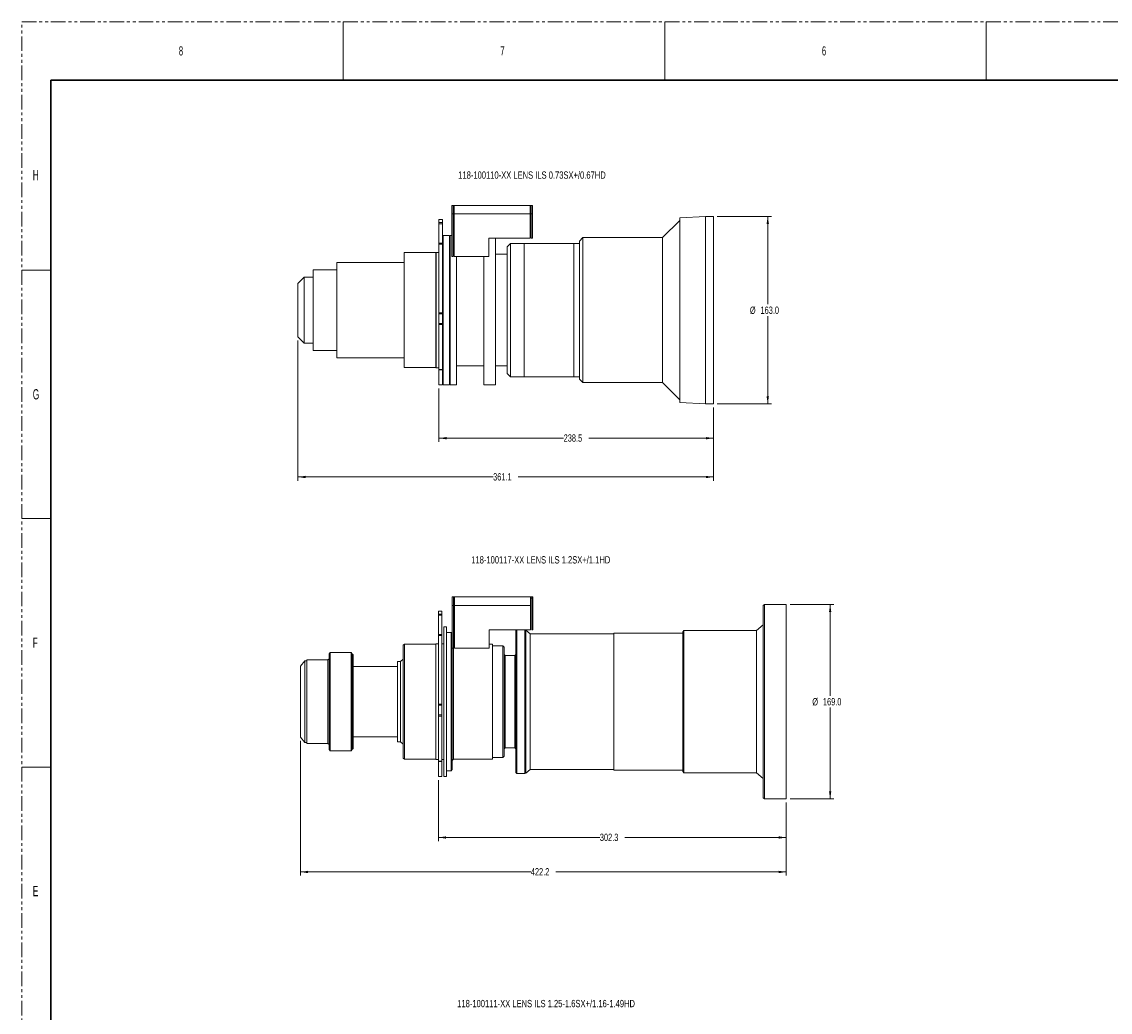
# Model space of a CAD drawing. Header units: millimetres. Extents: x 0 to 1118, y 0 to 864.
# Tile 2 of 20: x 0 to 473, y 433 to 864. Entities that reach past the tile are written whole.
import ezdxf

# ---------------------------------------------------------------- set-up
doc = ezdxf.new("R2010")
doc.units = ezdxf.units.MM
doc.linetypes.add('PHANTOM', pattern=[12.7, 6.35, -1.27, 1.27, -1.27, 1.27, -1.27])
doc.styles.add('SLDTEXTSTYLE0', font='TXT', dxfattribs={"width": 0.6})
doc.styles.add('SLDTEXTSTYLE1', font='TXT', dxfattribs={"width": 0.75})
doc.styles.add('SLDTEXTSTYLE3', font='TXT', dxfattribs={"width": 0.605})
doc.dimstyles.new('SLDDIMSTYLE0', dxfattribs={"dimtxt": 3.175, "dimasz": 3.302, "dimexe": 0, "dimexo": 0.0625, "dimgap": 0.79375, "dimtad": 0, "dimtih": 1, "dimtoh": 1, "dimdec": 1, "dimlfac": 2, "dimrnd": 1e-09, "dimzin": 12, "dimdsep": 46, "dimtxsty": 'SLDTEXTSTYLE3', "dimsah": 1, "dimcen": 0.09, "dimadec": 0, "dimazin": 3, "dimtfac": 1, "dimtofl": 0, "dimtmove": 0, "dimatfit": 3, "dimfxl": 1, "dimfrac": 2, "dimtolj": 1, "dimtzin": 12, "dimarcsym": 0})
doc.dimstyles.new('SLDDIMSTYLE1', dxfattribs={"dimtxt": 3.175, "dimasz": 3.302, "dimexe": 0, "dimexo": 0.0625, "dimgap": 0.79375, "dimtad": 0, "dimtih": 1, "dimtoh": 1, "dimdec": 1, "dimlfac": 2, "dimrnd": 1e-09, "dimzin": 4, "dimdsep": 46, "dimtxsty": 'SLDTEXTSTYLE3', "dimsah": 1, "dimcen": 0.09, "dimadec": 0, "dimazin": 1, "dimtfac": 1, "dimtofl": 0, "dimtmove": 0, "dimatfit": 3, "dimfxl": 1, "dimfrac": 2, "dimtolj": 1, "dimtzin": 12, "dimarcsym": 0})

# ---------------------------------------------------------------- blocks, each defined once
blk = doc.blocks.new('_D')
at = {"color": 7, "linetype": 'Continuous', "lineweight": 0}
for p, q in [((181.28, 704.19), (181.28, 681.04)), ((300.53, 695.94), (300.53, 681.04)), ((181.28, 682.64), (235.45, 682.64)), ((300.53, 682.64), (246.37, 682.64))]:
    blk.add_line(p, q, dxfattribs=at)
for points in [[(181.28, 682.64), (184.59, 682.13), (184.59, 683.15)], [(300.53, 682.64), (297.23, 683.15), (297.23, 682.13)]]:
    blk.add_solid(points, dxfattribs=at)
at = {"color": 7, "linetype": 'Continuous', "lineweight": 0, "insert": (235.45, 684.3), "char_height": 3.175, "attachment_point": 1, "style": 'SLDTEXTSTYLE3'}
blk.add_mtext('238.5', dxfattribs=at)
blk = doc.blocks.new('_D_1')
at = {"color": 7, "linetype": 'Continuous', "lineweight": 0}
for p, q in [((302.13, 779.04), (325.73, 779.04)), ((324.13, 779.04), (324.13, 740.85)), ((324.13, 697.54), (324.13, 735.74)), ((302.13, 697.54), (325.73, 697.54))]:
    blk.add_line(p, q, dxfattribs=at)
for points in [[(324.13, 779.04), (323.62, 775.74), (324.64, 775.74)], [(324.13, 697.54), (324.64, 700.85), (323.62, 700.85)]]:
    blk.add_solid(points, dxfattribs=at)
at = {"color": 7, "linetype": 'Continuous', "lineweight": 0, "char_height": 3.175, "attachment_point": 1, "style": 'SLDTEXTSTYLE3'}
for s, insert in [('%%c', (316.36, 739.84)), ('163.0', (320.99, 739.85))]:
    blk.add_mtext(s, dxfattribs=dict(at, insert=insert))
blk = doc.blocks.new('_D_2')
at = {"color": 7, "linetype": 'Continuous', "lineweight": 0}
for p, q in [((119.98, 725.07), (119.98, 664.19)), ((300.53, 695.94), (300.53, 664.19)), ((119.98, 665.79), (204.8, 665.79)), ((300.53, 665.79), (215.72, 665.79))]:
    blk.add_line(p, q, dxfattribs=at)
for points in [[(119.98, 665.79), (123.29, 665.29), (123.29, 666.3)], [(300.53, 665.79), (297.23, 666.3), (297.23, 665.29)]]:
    blk.add_solid(points, dxfattribs=at)
at = {"color": 7, "linetype": 'Continuous', "lineweight": 0, "insert": (204.8, 667.45), "char_height": 3.175, "attachment_point": 1, "style": 'SLDTEXTSTYLE3'}
blk.add_mtext('361.1', dxfattribs=at)
blk = doc.blocks.new('_D_3')
at = {"color": 7, "linetype": 'Continuous', "lineweight": 0}
for p, q in [((181.08, 534.06), (181.08, 507.54)), ((332.2, 524.31), (332.2, 507.54)), ((181.08, 509.14), (251.18, 509.14)), ((332.2, 509.14), (262.1, 509.14))]:
    blk.add_line(p, q, dxfattribs=at)
for points in [[(181.08, 509.14), (184.38, 508.63), (184.38, 509.65)], [(332.2, 509.14), (328.9, 509.65), (328.9, 508.63)]]:
    blk.add_solid(points, dxfattribs=at)
at = {"color": 7, "linetype": 'Continuous', "lineweight": 0, "insert": (251.18, 510.8), "char_height": 3.175, "attachment_point": 1, "style": 'SLDTEXTSTYLE3'}
blk.add_mtext('302.3', dxfattribs=at)
blk = doc.blocks.new('_D_4')
at = {"color": 7, "linetype": 'Continuous', "lineweight": 0}
for p, q in [((121.1, 551.18), (121.1, 492.56)), ((332.2, 524.31), (332.2, 492.56)), ((121.1, 494.16), (221.19, 494.16)), ((332.2, 494.16), (232.11, 494.16))]:
    blk.add_line(p, q, dxfattribs=at)
for points in [[(121.1, 494.16), (124.4, 493.65), (124.4, 494.67)], [(332.2, 494.16), (328.9, 494.67), (328.9, 493.65)]]:
    blk.add_solid(points, dxfattribs=at)
at = {"color": 7, "linetype": 'Continuous', "lineweight": 0, "insert": (221.19, 495.81), "char_height": 3.175, "attachment_point": 1, "style": 'SLDTEXTSTYLE3'}
blk.add_mtext('422.2', dxfattribs=at)
blk = doc.blocks.new('_D_5')
at = {"color": 7, "linetype": 'Continuous', "lineweight": 0}
for p, q in [((333.8, 610.41), (352.85, 610.41)), ((351.25, 610.41), (351.25, 570.71)), ((351.25, 525.91), (351.25, 565.61)), ((333.8, 525.91), (352.85, 525.91))]:
    blk.add_line(p, q, dxfattribs=at)
for points in [[(351.25, 610.41), (350.74, 607.11), (351.76, 607.11)], [(351.25, 525.91), (351.76, 529.21), (350.74, 529.21)]]:
    blk.add_solid(points, dxfattribs=at)
at = {"color": 7, "linetype": 'Continuous', "lineweight": 0, "char_height": 3.175, "attachment_point": 1, "style": 'SLDTEXTSTYLE3'}
for s, insert in [('%%c', (343.48, 569.7)), ('169.0', (348.11, 569.71))]:
    blk.add_mtext(s, dxfattribs=dict(at, insert=insert))

msp = doc.modelspace()

# ---------------------------------------------------------------- linework, layer by layer
at = {"color": 7, "linetype": 'PHANTOM', "lineweight": 0}
for p, q in [((0, 0), (0, 863.6)), ((0, 863.6), (1117.6, 863.6))]:
    msp.add_line(p, q, dxfattribs=at)
at = {"color": 7, "linetype": 'Continuous', "lineweight": 0}
for p, q in [((139.7, 863.6), (139.7, 838.2)), ((279.4, 863.6), (279.4, 838.2)), ((419.1, 863.6), (419.1, 838.2)), ((0, 755.65), (12.7, 755.65)), ((0, 647.7), (12.7, 647.7)), ((0, 539.75), (12.7, 539.75))]:
    msp.add_line(p, q, dxfattribs=at)
at = {"color": 7, "linetype": 'Continuous', "lineweight": 30}
for q in [(12.7, 25.4), (1104.9, 838.2)]:
    msp.add_line((12.7, 838.2), q, dxfattribs=at)
at = {"color": 7, "linetype": 'Continuous', "lineweight": 15}
for p, q in [((187.384, 783.795), (186.884, 783.795)), ((186.884, 780.149), (186.884, 783.795)), ((187.384, 783.795), (187.384, 780.149)), ((187.384, 783.795), (187.884, 783.795)), ((187.884, 783.295), (187.384, 783.295)), ((187.884, 783.795), (220.884, 783.795)), ((187.884, 783.795), (187.884, 780.149)), ((220.884, 783.795), (220.884, 780.149)), ((220.884, 783.795), (221.384, 783.795)), ((221.384, 783.295), (220.884, 783.295)), ((221.884, 783.795), (221.384, 783.795)), ((221.384, 780.149), (221.384, 783.795)), ((221.884, 783.795), (221.884, 780.149)), ((182.784, 777.685), (181.284, 777.685)), ((181.284, 777.668), (181.284, 777.685)), ((181.284, 777.668), (181.284, 776.309)), ((181.284, 775.842), (181.284, 776.309)), ((181.284, 775.842), (181.284, 767.428)), ((182.784, 777.685), (182.784, 777.668)), ((182.784, 777.668), (182.784, 776.309)), ((182.784, 776.309), (182.784, 775.842)), ((182.784, 775.842), (182.784, 767.428)), ((187.384, 780.149), (186.884, 780.149)), ((186.884, 761.545), (186.884, 780.149)), ((187.384, 780.149), (187.384, 761.545)), ((187.884, 780.149), (220.884, 780.149)), ((187.884, 761.545), (187.884, 780.149)), ((220.884, 780.149), (220.884, 769.545)), ((221.884, 780.149), (221.384, 780.149)), ((221.384, 769.545), (221.384, 780.149)), ((221.884, 780.149), (221.884, 769.545)), ((285.887, 777.295), (278.387, 769.795)), ((297.05, 779.045), (285.887, 778.46)), ((285.887, 778.46), (285.887, 698.13)), ((300.534, 779.045), (297.05, 779.045)), ((297.05, 779.045), (297.05, 697.545)), ((300.534, 779.045), (300.534, 697.545)), ((181.284, 766.987), (181.284, 767.428)), ((181.284, 766.987), (181.284, 737.169)), ((182.784, 767.428), (182.784, 766.987)), ((182.784, 766.987), (182.784, 737.169)), ((185.884, 770.795), (183.134, 770.795)), ((183.134, 770.795), (183.134, 705.795)), ((185.884, 770.795), (185.884, 705.795)), ((186.134, 767.095), (185.884, 767.095)), ((186.884, 770.795), (186.134, 770.795)), ((186.134, 770.795), (186.134, 705.795)), ((187.884, 770.795), (187.384, 770.795)), ((202.884, 769.545), (220.884, 769.545)), ((202.884, 761.545), (202.884, 769.545)), ((205.834, 738.295), (205.834, 769.545)), ((212.334, 767.295), (210.834, 765.795)), ((218.334, 767.295), (212.334, 767.295)), ((212.334, 767.295), (212.334, 709.295)), ((239.834, 767.307), (218.334, 767.307)), ((218.334, 767.307), (218.334, 709.282)), ((221.884, 769.545), (221.384, 769.545)), ((239.834, 767.307), (239.834, 709.282)), ((242.334, 767.295), (239.834, 767.295)), ((243.834, 769.795), (242.334, 768.295)), ((242.334, 708.295), (242.334, 768.295)), ((278.387, 769.795), (243.834, 769.795)), ((243.834, 769.795), (243.834, 706.795)), ((278.387, 706.795), (278.387, 769.795)), ((179.884, 763.295), (166.084, 763.295)), ((166.084, 763.295), (166.084, 713.295)), ((179.984, 763.395), (179.884, 763.295)), ((179.884, 713.295), (179.884, 763.295)), ((181.284, 763.395), (179.984, 763.395)), ((179.984, 763.395), (179.984, 713.195)), ((183.134, 763.395), (182.784, 763.395)), ((187.384, 761.545), (186.884, 761.545)), ((187.884, 761.545), (202.884, 761.545)), ((188.884, 761.545), (188.884, 705.795)), ((200.834, 738.295), (200.834, 761.545)), ((210.834, 762.545), (205.834, 762.545)), ((210.834, 710.795), (210.834, 765.795)), ((166.084, 759.045), (136.834, 759.045)), ((136.834, 759.045), (136.834, 717.545)), ((122.734, 752.67), (119.984, 749.92)), ((126.584, 752.67), (122.734, 752.67)), ((122.734, 752.67), (122.734, 723.92)), ((136.834, 755.795), (126.584, 755.795)), ((126.584, 755.795), (126.584, 720.795)), ((119.984, 726.67), (119.984, 749.92)), ((200.834, 705.795), (200.834, 738.295)), ((205.834, 705.795), (205.834, 738.295)), ((181.284, 736.719), (181.284, 737.169)), ((181.284, 736.719), (181.284, 732.512)), ((182.784, 737.169), (182.784, 736.719)), ((182.784, 736.719), (182.784, 732.512)), ((181.284, 732.001), (181.284, 732.512)), ((181.284, 732.001), (181.284, 712.488)), ((182.784, 732.512), (182.784, 732.001)), ((182.784, 732.001), (182.784, 712.488)), ((119.984, 726.67), (122.734, 723.92)), ((122.734, 723.92), (126.584, 723.92)), ((126.584, 720.795), (136.834, 720.795)), ((136.834, 717.545), (166.084, 717.545)), ((166.084, 713.295), (179.884, 713.295)), ((179.884, 713.295), (179.984, 713.195)), ((179.984, 713.195), (181.284, 713.195)), ((181.284, 712.305), (181.284, 712.488)), ((181.284, 712.305), (182.784, 712.305)), ((181.284, 712.305), (181.284, 705.795)), ((182.784, 713.195), (183.134, 713.195)), ((182.784, 712.488), (182.784, 712.305)), ((182.784, 712.305), (182.784, 705.795)), ((185.884, 709.495), (186.134, 709.495)), ((188.884, 714.045), (200.834, 714.045)), ((205.834, 714.045), (210.834, 714.045)), ((210.834, 710.795), (212.334, 709.295)), ((181.284, 705.795), (182.784, 705.795)), ((183.134, 705.795), (185.884, 705.795)), ((186.134, 705.795), (188.884, 705.795)), ((200.834, 705.795), (205.834, 705.795)), ((212.334, 709.295), (218.334, 709.295)), ((218.334, 709.282), (239.834, 709.282)), ((239.834, 709.295), (242.334, 709.295)), ((242.334, 708.295), (243.834, 706.795)), ((243.834, 706.795), (278.387, 706.795)), ((278.387, 706.795), (285.887, 699.295)), ((285.887, 698.13), (297.05, 697.545)), ((297.05, 697.545), (300.534, 697.545)), ((187.576, 613.661), (187.076, 613.661)), ((187.076, 610.015), (187.076, 613.661)), ((187.576, 613.661), (187.576, 610.015)), ((187.576, 613.661), (188.076, 613.661)), ((188.076, 613.161), (187.576, 613.161)), ((188.076, 613.661), (221.076, 613.661)), ((188.076, 613.661), (188.076, 610.015)), ((221.076, 613.661), (221.076, 610.015)), ((221.076, 613.661), (221.576, 613.661)), ((221.576, 613.161), (221.076, 613.161)), ((222.076, 613.661), (221.576, 613.661)), ((221.576, 610.015), (221.576, 613.661)), ((222.076, 613.661), (222.076, 610.015)), ((322.701, 610.407), (322.201, 609.907)), ((332.201, 610.407), (322.701, 610.407)), ((322.701, 610.407), (322.701, 525.907)), ((332.201, 610.407), (332.201, 525.907)), ((182.576, 607.547), (181.076, 607.547)), ((181.076, 607.53), (181.076, 607.547)), ((181.076, 607.53), (181.076, 606.171)), ((181.076, 605.705), (181.076, 606.171)), ((181.076, 605.705), (181.076, 597.291)), ((182.576, 607.547), (182.576, 607.53)), ((182.576, 607.53), (182.576, 606.171)), ((182.576, 606.171), (182.576, 605.705)), ((182.576, 605.705), (182.576, 597.291)), ((187.576, 610.015), (187.076, 610.015)), ((187.076, 591.411), (187.076, 610.015)), ((187.576, 610.015), (187.576, 591.411)), ((188.076, 610.015), (221.076, 610.015)), ((188.076, 591.411), (188.076, 610.015)), ((221.076, 610.015), (221.076, 599.411)), ((221.576, 599.411), (221.576, 610.015)), ((222.076, 610.015), (221.576, 610.015)), ((222.076, 610.015), (222.076, 599.411)), ((322.201, 526.407), (322.201, 609.907)), ((184.576, 600.657), (183.326, 600.657)), ((183.326, 600.657), (183.326, 535.657)), ((184.576, 600.657), (184.576, 535.657)), ((322.201, 601.532), (319.201, 599.032)), ((181.076, 596.849), (181.076, 597.291)), ((181.076, 596.849), (181.076, 567.031)), ((182.576, 597.291), (182.576, 596.849)), ((182.576, 596.849), (182.576, 567.031)), ((186.576, 598.157), (184.576, 598.157)), ((187.076, 597.657), (186.576, 598.157)), ((186.576, 538.157), (186.576, 598.157)), ((203.076, 599.411), (221.076, 599.411)), ((203.076, 591.411), (203.076, 599.411)), ((215.176, 599.407), (214.676, 598.907)), ((214.676, 537.407), (214.676, 598.907)), ((218.576, 599.407), (215.176, 599.407)), ((215.176, 599.407), (215.176, 536.907)), ((218.576, 599.407), (218.576, 536.907)), ((218.951, 599.157), (218.576, 599.157)), ((220.858, 597.657), (218.951, 599.157)), ((218.951, 599.157), (218.951, 537.157)), ((257.201, 597.657), (220.858, 597.657)), ((220.858, 597.657), (220.858, 538.657)), ((222.076, 599.411), (221.576, 599.411)), ((287.201, 597.907), (257.201, 597.907)), ((257.201, 597.907), (257.201, 538.407)), ((287.701, 599.032), (287.201, 598.532)), ((287.201, 537.782), (287.201, 598.532)), ((319.201, 599.032), (287.701, 599.032)), ((287.701, 599.032), (287.701, 537.282)), ((319.201, 599.032), (319.201, 537.282)), ((166.226, 593.157), (165.726, 592.657)), ((165.726, 543.657), (165.726, 592.657)), ((179.876, 593.157), (166.226, 593.157)), ((166.226, 593.157), (166.226, 543.157)), ((181.076, 593.257), (179.876, 593.257)), ((179.876, 593.257), (179.876, 543.057)), ((183.326, 593.257), (182.576, 593.257)), ((187.076, 591.411), (187.076, 538.657)), ((187.576, 591.411), (187.076, 591.411)), ((188.076, 593.157), (187.576, 593.157)), ((187.576, 591.411), (187.576, 543.157)), ((188.076, 591.411), (203.076, 591.411)), ((204.576, 593.157), (203.076, 593.157)), ((204.576, 593.157), (204.576, 543.157)), ((209.076, 592.407), (204.576, 592.407)), ((209.576, 591.907), (209.076, 592.407)), ((209.076, 543.907), (209.076, 592.407)), ((209.576, 591.907), (209.576, 544.407)), ((133.501, 586.807), (133.001, 586.307)), ((134.001, 589.457), (133.501, 588.957)), ((133.501, 547.357), (133.501, 588.957)), ((143.076, 589.457), (134.001, 589.457)), ((134.001, 589.457), (134.001, 546.857)), ((143.576, 588.957), (143.076, 589.457)), ((143.076, 546.857), (143.076, 589.457)), ((143.576, 588.957), (143.576, 547.357)), ((143.951, 588.707), (143.576, 588.707)), ((143.951, 588.707), (143.951, 547.607)), ((165.726, 586.657), (164.526, 585.657)), ((210.076, 588.157), (209.576, 588.657)), ((214.176, 588.157), (210.076, 588.157)), ((210.076, 588.157), (210.076, 548.157)), ((214.676, 588.657), (214.176, 588.157)), ((214.176, 548.157), (214.176, 588.157)), ((122.968, 585.907), (121.101, 583.532)), ((121.101, 583.532), (121.101, 552.782)), ((123.851, 585.907), (122.968, 585.907)), ((122.968, 585.907), (122.968, 550.407)), ((133.001, 586.307), (123.851, 586.307)), ((123.851, 586.307), (123.851, 550.007)), ((133.001, 550.007), (133.001, 586.307)), ((163.226, 583.407), (143.951, 583.407)), ((164.526, 585.657), (163.226, 585.657)), ((163.226, 585.657), (163.226, 550.657)), ((164.526, 585.657), (164.526, 550.657)), ((181.076, 566.581), (181.076, 567.031)), ((181.076, 566.581), (181.076, 562.374)), ((182.576, 567.031), (182.576, 566.581)), ((182.576, 566.581), (182.576, 562.374)), ((181.076, 561.864), (181.076, 562.374)), ((181.076, 561.864), (181.076, 542.351)), ((182.576, 562.374), (182.576, 561.864)), ((182.576, 561.864), (182.576, 542.351)), ((121.101, 552.782), (122.968, 550.407)), ((122.968, 550.407), (123.851, 550.407)), ((123.851, 550.007), (133.001, 550.007)), ((133.001, 550.007), (133.501, 549.507)), ((143.951, 552.907), (163.226, 552.907)), ((163.226, 550.657), (164.526, 550.657)), ((164.526, 550.657), (165.726, 549.657)), ((133.501, 547.357), (134.001, 546.857)), ((134.001, 546.857), (143.076, 546.857)), ((143.076, 546.857), (143.576, 547.357)), ((143.576, 547.607), (143.951, 547.607)), ((204.576, 543.907), (209.076, 543.907)), ((209.076, 543.907), (209.576, 544.407)), ((209.576, 547.657), (210.076, 548.157)), ((210.076, 548.157), (214.176, 548.157)), ((214.176, 548.157), (214.676, 547.657)), ((165.726, 543.657), (166.226, 543.157)), ((166.226, 543.157), (179.876, 543.157)), ((179.876, 543.057), (181.076, 543.057)), ((181.076, 542.167), (181.076, 542.351)), ((181.076, 542.167), (182.576, 542.167)), ((181.076, 542.167), (181.076, 535.657)), ((182.576, 543.057), (183.326, 543.057)), ((182.576, 542.351), (182.576, 542.167)), ((182.576, 542.167), (182.576, 535.657)), ((187.076, 542.657), (187.576, 543.157)), ((187.576, 543.157), (204.576, 543.157)), ((181.076, 535.657), (182.576, 535.657)), ((183.326, 535.657), (184.576, 535.657)), ((184.576, 538.157), (186.576, 538.157)), ((186.576, 538.157), (187.076, 538.657)), ((214.676, 537.407), (215.176, 536.907)), ((215.176, 536.907), (218.576, 536.907)), ((218.576, 537.157), (218.951, 537.157)), ((218.951, 537.157), (220.858, 538.657)), ((220.858, 538.657), (257.201, 538.657)), ((257.201, 538.407), (287.201, 538.407)), ((287.201, 537.782), (287.701, 537.282)), ((287.701, 537.282), (319.201, 537.282)), ((319.201, 537.282), (322.201, 534.782)), ((322.201, 526.407), (322.701, 525.907)), ((322.701, 525.907), (332.201, 525.907))]:
    msp.add_line(p, q, dxfattribs=at)
at = {"color": 9, "linetype": 'Continuous', "lineweight": 0}
for p, q in [((182.784, 777.668), (181.284, 777.668)), ((181.284, 776.309), (182.784, 776.309)), ((182.784, 775.842), (181.284, 775.842)), ((181.284, 767.428), (182.784, 767.428)), ((182.784, 766.987), (181.284, 766.987)), ((181.284, 737.169), (182.784, 737.169)), ((182.784, 736.719), (181.284, 736.719)), ((181.284, 732.512), (182.784, 732.512)), ((182.784, 732.001), (181.284, 732.001)), ((181.284, 712.488), (182.784, 712.488)), ((182.576, 607.53), (181.076, 607.53)), ((181.076, 606.171), (182.576, 606.171)), ((182.576, 605.705), (181.076, 605.705)), ((181.076, 597.291), (182.576, 597.291)), ((182.576, 596.849), (181.076, 596.849)), ((181.076, 567.031), (182.576, 567.031)), ((182.576, 566.581), (181.076, 566.581)), ((181.076, 562.374), (182.576, 562.374)), ((182.576, 561.864), (181.076, 561.864)), ((181.076, 542.351), (182.576, 542.351))]:
    msp.add_line(p, q, dxfattribs=at)

# ---------------------------------------------------------------- texts
at = {"color": 7, "linetype": 'Continuous', "lineweight": 0}
for s, insert, char_height, attachment_point, style in [('8', (68.263, 852.929), 3.969, 1, 'SLDTEXTSTYLE0'), ('7', (207.963, 852.929), 3.969, 1, 'SLDTEXTSTYLE0'), ('6', (347.663, 852.929), 3.969, 1, 'SLDTEXTSTYLE0'), ('H', (4.794, 799.198), 4.445, 1, 'SLDTEXTSTYLE0'), ('118-100110-XX LENS ILS 0.73SX+/0.67HD', (221.688, 798.568), 3.175, 2, 'SLDTEXTSTYLE1'), ('G', (4.794, 703.948), 4.445, 1, 'SLDTEXTSTYLE0'), ('118-100117-XX LENS ILS 1.2SX+/1.1HD', (225.51, 631.378), 3.175, 2, 'SLDTEXTSTYLE1'), ('F', (4.794, 595.998), 4.445, 1, 'SLDTEXTSTYLE0'), ('E', (4.794, 488.048), 4.445, 1, 'SLDTEXTSTYLE0'), ('118-100111-XX LENS ILS 1.25-1.6SX+/1.16-1.49HD', (227.823, 438.564), 3.175, 2, 'SLDTEXTSTYLE1')]:
    msp.add_mtext(s, dxfattribs=dict(at, insert=insert, char_height=char_height, attachment_point=attachment_point, style=style))

# ---------------------------------------------------------------- dimensions: what is measured, and where the dimension line sits
for base, p1, p2, picture, middle in [((324.13, 697.545), (300.534, 779.045), (300.534, 697.545), '_D_1', (324.13, 738.295)), ((351.251, 610.407), (332.201, 525.907), (332.201, 610.407), '_D_5', (351.251, 568.157))]:
    dim = msp.add_linear_dim(base=base, p1=p1, p2=p2, angle=90, text='%%c<>', dimstyle='SLDDIMSTYLE1', dxfattribs=at)
    dim.commit()
    dim.dimension.update_dxf_attribs({"geometry": picture, "text_midpoint": middle, "dimtype": 160})
for base, p1, p2, picture, middle in [((119.984, 665.795), (300.534, 697.545), (119.984, 726.67), '_D_2', (210.259, 665.795)), ((181.284, 682.64), (300.534, 697.545), (181.284, 705.795), '_D', (240.909, 682.64)), ((121.101, 494.157), (332.201, 525.907), (121.101, 552.782), '_D_4', (226.651, 494.157)), ((332.200798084, 509.142602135), (181.075798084, 535.657218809), (332.200798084, 525.907218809), '_D_3', (256.638298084, 509.142602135))]:
    dim = msp.add_linear_dim(base=base, p1=p1, p2=p2, dimstyle='SLDDIMSTYLE0', dxfattribs=at)
    dim.commit()
    dim.dimension.update_dxf_attribs({"geometry": picture, "text_midpoint": middle, "dimtype": 160})

doc.saveas('drawing.dxf')
